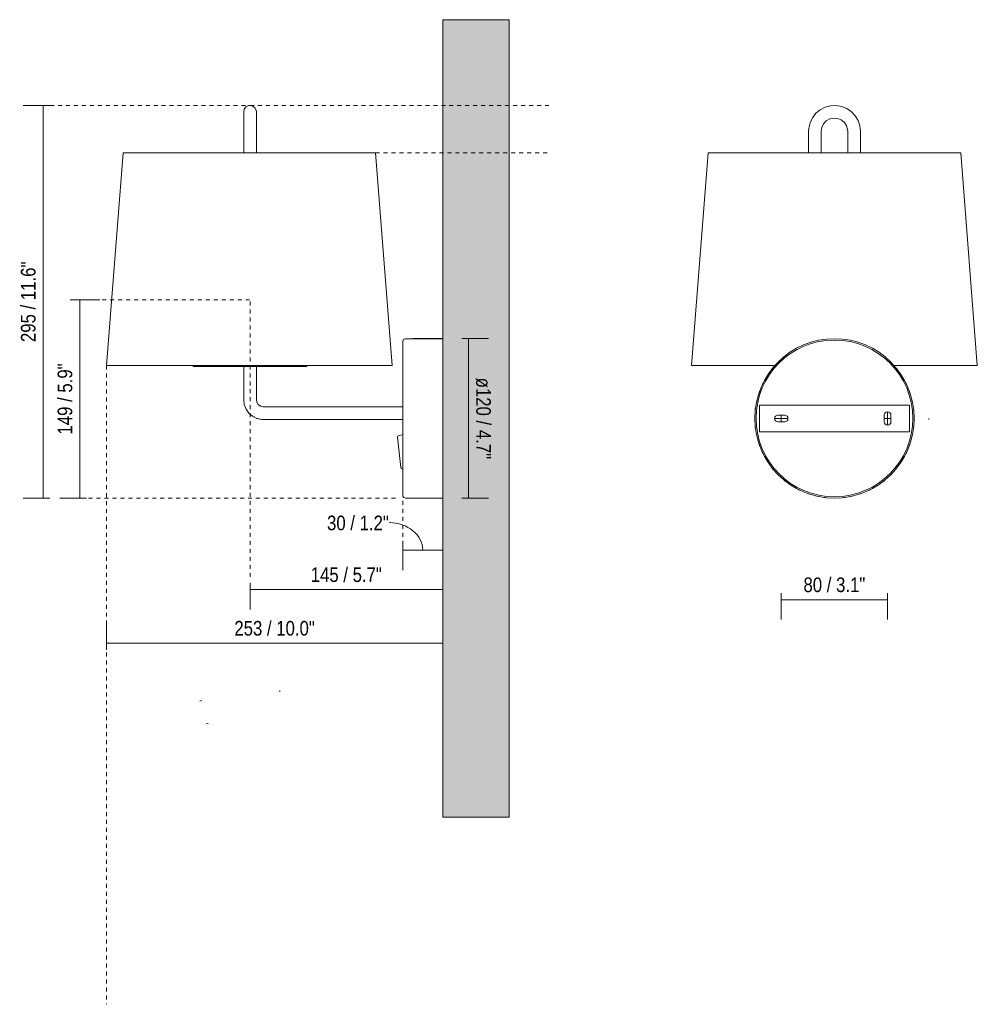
# Model space of a CAD drawing. Header units: millimetres. Extents: x -6760 to -4612, y -141 to 6739.
# Tile 2 of 3: x -5332 to -4612, y -141 to 600. Entities that reach past the tile are written whole.
import ezdxf

# ---------------------------------------------------------------- set-up
doc = ezdxf.new("R2010")
doc.units = ezdxf.units.MM
doc.linetypes.add('Dash', pattern=[6, 3, -3])
doc.layers.add('A-ANNO-DIMS', color=7, linetype='Dash', lineweight=9, true_color=0xd2d2d2)
for name, color, linetype, lineweight in [('A-ANNO-DIMS-5', 7, 'Continuous', 9), ('A-WALL', 7, 'Continuous', 9), ('E-LITE-EQPM', 7, 'Continuous', 20)]:
    doc.layers.add(name, color=color, linetype=linetype, lineweight=lineweight)
doc.styles.add('Arial Narrow', font='ARIALN.TTF', dxfattribs={"height": 11})
doc.dimstyles.new('FARO_-_2_2mm_Arial_Narrow_mm_Inch_Left', dxfattribs={"dimscale": 304.8, "dimtxt": 11.257741, "dimasz": 0, "dimexe": 0.049213, "dimexo": 0.0625, "dimgap": 0.008202, "dimtad": 1, "dimdec": 0, "dimzin": 0, "dimdsep": 46, "dimtxsty": 'Arial Narrow', "dimblk1": 'NONE', "dimblk2": 'NONE', "dimsah": 1, "dimcen": 0.09, "dimadec": 0, "dimazin": 0, "dimtfac": 1, "dimtdec": 4, "dimtix": 1, "dimtmove": 1, "dimatfit": 3, "dimfxl": 0.016404, "dimfxlon": 1, "dimtvp": 1, "dimtolj": 1, "dimtzin": 0, "dimarcsym": 2})
doc.dimstyles.new('FARO_-_2_2mm_Arial_Narrow_mm_Inch_Left_1', dxfattribs={"dimscale": 304.8, "dimtxt": 11.257741, "dimasz": 0, "dimexe": 0.049213, "dimexo": 0.0625, "dimgap": 0.008202, "dimtad": 1, "dimdec": 0, "dimzin": 0, "dimdsep": 46, "dimtxsty": 'Arial Narrow', "dimblk1": 'NONE', "dimblk2": 'NONE', "dimsah": 1, "dimcen": 0.09, "dimadec": 0, "dimazin": 0, "dimtfac": 1, "dimtdec": 4, "dimtix": 1, "dimtmove": 0, "dimatfit": 3, "dimfxl": 0.016404, "dimfxlon": 1, "dimtvp": 1, "dimtolj": 1, "dimtzin": 0, "dimarcsym": 2})
doc.dimstyles.new('FARO_-_2_2mm_Arial_Narrow_mm_Inch_Right', dxfattribs={"dimscale": 304.8, "dimtxt": 11.257741, "dimasz": 0, "dimexe": 0.049213, "dimexo": 0.0625, "dimgap": 0.008202, "dimtad": 1, "dimdec": 0, "dimzin": 0, "dimdsep": 46, "dimtxsty": 'Arial Narrow', "dimblk1": 'NONE', "dimblk2": 'NONE', "dimsah": 1, "dimcen": 0.09, "dimadec": 0, "dimazin": 0, "dimtfac": 1, "dimtdec": 4, "dimtix": 1, "dimtmove": 0, "dimatfit": 3, "dimfxl": 0.016404, "dimfxlon": 1, "dimtvp": 1, "dimtolj": 1, "dimtzin": 0, "dimarcsym": 2})

# ---------------------------------------------------------------- blocks, each defined once
blk = doc.blocks.new('24030 - 24030 MONTREAL White structure wall lamp-473107-Lateral_PDF')
at = {"layer": 'E-LITE-EQPM'}
for p, q in [((-3418.71, 516), (-3418.71, 499.87)), ((-3409.21, 499.87), (-3409.21, 516)), ((-3268.96, 359.99), (-3296.98, 359.99)), ((-3456.74, 339.83), (-3456.74, 339)), ((-3413.96, 339), (-3456.74, 339)), ((-3418.71, 339), (-3418.71, 314)), ((-3371.19, 339), (-3413.96, 339)), ((-3409.21, 314), (-3409.21, 339)), ((-3371.19, 339), (-3371.19, 339.83)), ((-3408.95, 312.39), (-3409.21, 314)), ((-3408.03, 310.78), (-3408.9, 312.26)), ((-3298.96, 308.75), (-3403.96, 308.75)), ((-3403.96, 299.25), (-3298.96, 299.25)), ((-3302.94, 285.87), (-3300.55, 262.94)), ((-3298.96, 287.87), (-3302.2, 286.97)), ((-3299.54, 262.03), (-3298.96, 262.03)), ((-3296.98, 240.01), (-3268.96, 240.01))]:
    blk.add_line(p, q, dxfattribs=at)
at = {"layer": 'E-LITE-EQPM', "flags": 128}
for points in [[(-3418.71, 530.73), (-3418.27, 532.74), (-3417.01, 534.38), (-3415.19, 535.32), (-3413.96, 535.48)], [(-3413.96, 535.48), (-3411.96, 535.04), (-3410.32, 533.79), (-3409.37, 531.96), (-3409.21, 530.73)], [(-3418.71, 516), (-3418.71, 519.62), (-3418.71, 523.01), (-3418.71, 525.98), (-3418.71, 528.33), (-3418.71, 529.93), (-3418.71, 530.68), (-3418.71, 530.73)], [(-3418.71, 530.73), (-3418.71, 530.28), (-3418.71, 528.96), (-3418.71, 526.84), (-3418.71, 524.06), (-3418.71, 520.79), (-3418.71, 517.23), (-3418.71, 516)], [(-3409.21, 516), (-3409.21, 519.62), (-3409.21, 523.01), (-3409.21, 525.98), (-3409.21, 528.33), (-3409.21, 529.93), (-3409.21, 530.68), (-3409.21, 530.73)], [(-3409.21, 530.73), (-3409.21, 530.28), (-3409.21, 528.96), (-3409.21, 526.84), (-3409.21, 524.06), (-3409.21, 520.79), (-3409.21, 517.23), (-3409.21, 516)], [(-3298.96, 358.01), (-3298.52, 359.25), (-3297.41, 359.94), (-3296.98, 359.99)], [(-3298.96, 357.6), (-3298.96, 358), (-3298.96, 358.01)], [(-3298.96, 358.01), (-3298.96, 357.56), (-3298.96, 356.21), (-3298.96, 353.99), (-3298.96, 350.92), (-3298.96, 347.06), (-3298.96, 342.46), (-3298.96, 337.2), (-3298.96, 331.37), (-3298.96, 325.04), (-3298.96, 318.32), (-3298.96, 311.32), (-3298.96, 304.14), (-3298.96, 296.9), (-3298.96, 289.7), (-3298.96, 282.67), (-3298.96, 275.91), (-3298.96, 269.52), (-3298.96, 263.6), (-3298.96, 258.26), (-3298.96, 253.56), (-3298.96, 249.59), (-3298.96, 246.41), (-3298.96, 244.06), (-3298.96, 242.58), (-3298.96, 242), (-3298.96, 241.99)], [(-3418.71, 314), (-3418.26, 310.38), (-3416.94, 306.99), (-3414.82, 304.02), (-3412.04, 301.66), (-3408.77, 300.05), (-3405.2, 299.3), (-3403.96, 299.25)], [(-3418.37, 311.21), (-3418.26, 310.38), (-3417.82, 309.25)], [(-3403.96, 308.75), (-3406.08, 309.2), (-3407.84, 310.46), (-3408.94, 312.32), (-3409.21, 314)], [(-3417.2, 307.65), (-3416.94, 306.99), (-3416.59, 306.5)], [(-3415.3, 304.69), (-3414.82, 304.02), (-3414.38, 303.64)], [(-3403.96, 308.75), (-3406.08, 309.2), (-3407.63, 310.31)], [(-3412.26, 301.85), (-3412.04, 301.66), (-3410.42, 300.87)], [(-3409.23, 300.28), (-3408.77, 300.05), (-3407.89, 299.87)], [(-3405.85, 299.44), (-3405.2, 299.3), (-3403.96, 299.25)], [(-3296.98, 240.01), (-3298.22, 240.45), (-3298.91, 241.56), (-3298.96, 241.99)]]:
    blk.add_lwpolyline(points, dxfattribs=at)
at = {"layer": 'E-LITE-EQPM'}
for centre, radius, start, end in [((-3301.92, 285.97), 1.03, 105.63972, 185.95594), ((-3299.54, 263.05), 1.02, 185.95594, 270)]:
    blk.add_arc(centre, radius, start, end, dxfattribs=at)
blk = doc.blocks.new('24030 - 24030 MONTREAL White structure wall lamp-473107-Alzado_PDF Fixing')
at = {"layer": 'E-LITE-EQPM'}
for p, q in [((6560.01, 516), (6560.01, 499.9)), ((6569.51, 499.9), (6569.51, 516)), ((6589.48, 516), (6589.48, 499.9)), ((6598.98, 499.9), (6598.98, 516))]:
    blk.add_line(p, q, dxfattribs=at)
at = {"layer": 'E-LITE-EQPM', "flags": 128}
for points in [[(6598.98, 516), (6598.53, 520.17), (6597.2, 524.14), (6595.04, 527.74), (6592.17, 530.8), (6588.71, 533.17), (6584.83, 534.74), (6580.7, 535.45), (6576.51, 535.25), (6572.46, 534.17), (6568.73, 532.24), (6565.51, 529.56), (6562.93, 526.26), (6561.12, 522.48), (6560.16, 518.4), (6560.01, 516)], [(6569.51, 516), (6569.96, 518.96), (6571.27, 521.66), (6573.32, 523.84), (6575.92, 525.32), (6578.85, 525.96), (6581.83, 525.71), (6584.61, 524.58), (6586.92, 522.67), (6588.57, 520.17), (6589.4, 517.29), (6589.48, 516)]]:
    blk.add_lwpolyline(points, dxfattribs=at)
at = {"layer": 'E-LITE-EQPM'}
for start, end in [(140.75886, 142.76706), (37.23294, 39.24114), (153.10411, 154.97447), (146.72705, 148.7331), (31.2669, 33.27295), (25.02553, 26.89589), (160.00059, 161.89589), (18.10411, 19.99941), (166.2669, 168.27295), (11.72705, 13.7331), (172.23294, 174.24114), (5.75886, 7.76706), (185.75886, 187.76706), (352.23294, 354.24114), (191.72705, 193.7331), (346.2669, 348.27295), (198.10411, 199.99941), (205.02553, 206.89589), (333.10411, 334.97447), (340.00059, 341.89589), (211.2669, 213.27295), (326.72705, 328.7331), (217.23294, 219.24114), (320.75886, 322.76706), (230.75886, 232.76706), (307.23294, 309.24114), (236.72705, 238.7331), (243.10411, 244.97447), (295.02553, 296.89589), (301.2669, 303.27295), (250.00059, 251.89589), (256.28026, 258.22955), (262.23294, 264.24114), (275.78582, 277.76706), (281.77045, 283.71974), (288.10411, 289.99941)]:
    blk.add_arc((6579.5, 300), 59.99, start, end, dxfattribs=at)
blk = doc.blocks.new('DIMBLOCK7-Lateral_PDF')
at = {"layer": 'A-ANNO-DIMS-5', "color": 251, "true_color": 0x5b5b5b, "transparency": 16777216}
for p, q in [((-5309.59, 535.48), (-5329.59, 535.48)), ((-5314.59, 535.48), (-5314.59, 240)), ((-5314.59, 535.48), (-5309.59, 535.48)), ((-5309.59, 240), (-5329.59, 240)), ((-5314.59, 240), (-5309.59, 240))]:
    blk.add_line(p, q, dxfattribs=at)
at = {"layer": 'A-ANNO-DIMS-5', "color": 0, "transparency": 16777216, "insert": (-5331.31, 357.45), "char_height": 11, "width": 72.6928, "attachment_point": 1, "rotation": 90, "line_spacing_factor": 0.974696, "style": 'Arial Narrow'}
blk.add_mtext('295 / 11.6"', dxfattribs=at)
blk = doc.blocks.new('_None')
blk = doc.blocks.new('DIMBLOCK8-Lateral_PDF')
at = {"layer": 'A-ANNO-DIMS-5', "color": 251, "true_color": 0x5b5b5b, "transparency": 16777216}
for p, q in [((-4999.36, 360), (-4979.36, 360)), ((-4994.36, 360), (-4999.36, 360)), ((-4994.36, 360), (-4994.36, 240)), ((-4999.36, 240), (-4979.36, 240)), ((-4994.36, 240), (-4999.36, 240))]:
    blk.add_line(p, q, dxfattribs=at)
at = {"layer": 'A-ANNO-DIMS-5', "color": 0, "transparency": 16777216, "insert": (-4977.64, 330.65), "char_height": 11, "width": 73.5506, "attachment_point": 1, "rotation": 270, "line_spacing_factor": 0.974696, "style": 'Arial Narrow'}
blk.add_mtext('ø120 / 4.7"', dxfattribs=at)
blk = doc.blocks.new('DIMBLOCK9-Lateral_PDF')
at = {"layer": 'A-ANNO-DIMS-5', "color": 251, "true_color": 0x5b5b5b, "transparency": 16777216}
for p, q in [((-5013.87, 200.66), (-5013.87, 215.86)), ((-5043.87, 205.86), (-5043.87, 185.86)), ((-5043.87, 200.86), (-5043.87, 205.86)), ((-5043.87, 200.86), (-5013.87, 200.86)), ((-5013.87, 200.86), (-5013.87, 195.86))]:
    blk.add_line(p, q, dxfattribs=at)
blk.add_ellipse((-5054.27, 200.86), major_axis=(25.4, 0), ratio=0.814762, start_param=0, end_param=1.570796, dxfattribs=at)
at = {"layer": 'A-ANNO-DIMS-5', "color": 0, "transparency": 16777216, "insert": (-5100.91, 226.84), "char_height": 11, "width": 55.9671, "attachment_point": 1, "line_spacing_factor": 0.974696, "style": 'Arial Narrow'}
blk.add_mtext('30 / 1.2"', dxfattribs=at)
blk = doc.blocks.new('DIMBLOCK10-Lateral_PDF')
at = {"layer": 'A-ANNO-DIMS-5', "color": 251, "true_color": 0x5b5b5b, "transparency": 16777216}
for p, q in [((-5266.87, 130.68), (-5266.87, 145.88)), ((-5013.87, 130.68), (-5013.87, 145.88)), ((-5266.87, 130.88), (-5013.87, 130.88)), ((-5266.87, 130.88), (-5266.87, 125.88)), ((-5013.87, 130.88), (-5013.87, 125.88))]:
    blk.add_line(p, q, dxfattribs=at)
at = {"layer": 'A-ANNO-DIMS-5', "color": 0, "transparency": 16777216, "insert": (-5170.66, 147.6), "char_height": 11, "width": 72.6928, "attachment_point": 1, "line_spacing_factor": 0.974696, "style": 'Arial Narrow'}
blk.add_mtext('253 / 10.0"', dxfattribs=at)
blk = doc.blocks.new('DIMBLOCK11-Lateral_PDF')
at = {"layer": 'A-ANNO-DIMS-5', "color": 251, "true_color": 0x5b5b5b, "transparency": 16777216}
for p, q in [((-5286.94, 389.33), (-5291.94, 389.33)), ((-5287.14, 389.33), (-5271.94, 389.33)), ((-5286.94, 389.33), (-5286.94, 240)), ((-5281.94, 240), (-5301.94, 240)), ((-5286.94, 240), (-5281.94, 240))]:
    blk.add_line(p, q, dxfattribs=at)
at = {"layer": 'A-ANNO-DIMS-5', "color": 0, "transparency": 16777216, "insert": (-5303.66, 287.86), "char_height": 11, "width": 64.3299, "attachment_point": 1, "rotation": 90, "line_spacing_factor": 0.974696, "style": 'Arial Narrow'}
blk.add_mtext('149 / 5.9"', dxfattribs=at)
blk = doc.blocks.new('DIMBLOCK12-Lateral_PDF')
at = {"layer": 'A-ANNO-DIMS-5', "color": 251, "true_color": 0x5b5b5b, "transparency": 16777216}
for p, q in [((-5158.87, 176.21), (-5158.87, 156.21)), ((-5158.87, 171.21), (-5158.87, 176.21)), ((-5013.87, 171.21), (-5158.87, 171.21)), ((-5013.87, 171.21), (-5013.87, 176.21)), ((-5013.87, 171.41), (-5013.87, 156.21))]:
    blk.add_line(p, q, dxfattribs=at)
at = {"layer": 'A-ANNO-DIMS-5', "color": 0, "transparency": 16777216, "insert": (-5113.17, 187.93), "char_height": 11, "width": 64.3299, "attachment_point": 1, "line_spacing_factor": 0.974696, "style": 'Arial Narrow'}
blk.add_mtext('145 / 5.7"', dxfattribs=at)
blk = doc.blocks.new('DIMBLOCK13-Alzado_PDF Fixing')
at = {"layer": 'A-ANNO-DIMS-5', "color": 251, "true_color": 0x5b5b5b, "transparency": 16777216}
for p, q in [((-4759.03, 168.59), (-4759.03, 148.59)), ((-4759.03, 163.59), (-4759.03, 168.59)), ((-4759.03, 163.59), (-4679.03, 163.59)), ((-4679.03, 168.59), (-4679.03, 148.59)), ((-4679.03, 163.59), (-4679.03, 168.59))]:
    blk.add_line(p, q, dxfattribs=at)
at = {"layer": 'A-ANNO-DIMS-5', "color": 0, "transparency": 16777216, "insert": (-4742.35, 180.31), "char_height": 11, "width": 55.9671, "attachment_point": 1, "line_spacing_factor": 0.974696, "style": 'Arial Narrow'}
blk.add_mtext('80 / 3.1"', dxfattribs=at)

msp = doc.modelspace()

# ---------------------------------------------------------------- hatches: boundary and pattern name
at = {"layer": 'A-WALL', "true_color": 0xe8e8e8}
msp.add_hatch(color=254, dxfattribs=at).paths.add_polyline_path([(-4963.87, 0), (-4963.87, 600), (-5013.87, 600), (-5013.87, 0)])
at = {"layer": 'A-WALL', "true_color": 0xf7f7f7}
msp.add_hatch(color=7, dxfattribs=at).paths.add_polyline_path([(-5013.87, 0), (-4963.87, 0), (-4963.87, 600), (-5013.87, 600), (-5013.87, 238.04)])

# ---------------------------------------------------------------- linework, layer by layer
at = {"layer": 'A-ANNO-DIMS'}
for p, q in [((-5309.38, 535.48), (-5158.88, 535.48)), ((-5158.88, 535.48), (-4933.93, 535.48)), ((-5064.36, 499.87), (-4933.93, 499.87)), ((-5294.15, 389.33), (-5158.87, 389.33)), ((-5158.87, 180.88), (-5158.87, 389.33)), ((-5266.87, 339.83), (-5266.87, -140.85)), ((-5049.39, 240), (-5286.39, 240)), ((-5043.87, 205), (-5043.87, 240))]:
    msp.add_line(p, q, dxfattribs=at)
at = {"layer": 'A-WALL'}
for p, q in [((-5013.87, 0), (-5013.87, 600)), ((-4963.87, 600), (-5013.87, 600)), ((-4963.87, 600), (-4963.87, 0)), ((-4963.87, 0), (-5013.87, 0))]:
    msp.add_line(p, q, dxfattribs=at)
at = {"layer": 'E-LITE-EQPM'}
for p, q in [((-5158.88, 535.48), (-5158.09, 535.48)), ((-5254.38, 499.87), (-5266.87, 339.83)), ((-5064.36, 499.87), (-5254.38, 499.87)), ((-5051.87, 339.83), (-5064.36, 499.87)), ((-5013.87, 360), (-5036.39, 360)), ((-5043.87, 342.26), (-5043.87, 252.55)), ((-5266.87, 339.83), (-5051.87, 339.83)), ((-4662.53, 310.01), (-4775.53, 310.01)), ((-4775.53, 310.01), (-4775.53, 290.01)), ((-4679.03, 305.01), (-4679.03, 294.98)), ((-4662.53, 290.01), (-4662.53, 310.01)), ((-4754.01, 299.99), (-4764.04, 299.99)), ((-4761.54, 302.49), (-4756.51, 302.49)), ((-4756.51, 297.49), (-4761.54, 297.49)), ((-4759.03, 302.49), (-4759.03, 297.49)), ((-4681.53, 297.48), (-4681.53, 302.51)), ((-4681.53, 299.99), (-4676.53, 299.99)), ((-4676.53, 302.51), (-4676.53, 297.48)), ((-4648.1, 300.03), (-4648.1, 299.24)), ((-4775.53, 290.01), (-4662.53, 290.01)), ((-5013.87, 240), (-5036.39, 240)), ((-5136.23, 94.58), (-5136.78, 95.13)), ((-5196.71, 87.35), (-5195.27, 87.76)), ((-5191.9, 70.1), (-5190.45, 70.51))]:
    msp.add_line(p, q, dxfattribs=at)
at = {"layer": 'E-LITE-EQPM', "color": 253, "true_color": 0xaaaaaa}
for p, q in [((-4814.03, 499.9), (-4826.53, 339.86)), ((-4624.02, 499.9), (-4814.03, 499.9)), ((-4611.53, 339.86), (-4624.02, 499.9)), ((-4826.53, 339.86), (-4763.78, 339.86)), ((-4674.27, 339.86), (-4611.53, 339.86))]:
    msp.add_line(p, q, dxfattribs=at)
for radius, start, end in [(59.99, 90, 270), (58.99, 90, 270), (59.99, 270, 90), (58.99, 270, 90)]:
    msp.add_arc((-4719.03, 300), radius, start, end, dxfattribs=at)
at = {"layer": 'E-LITE-EQPM'}
for centre, start, end in [((-4679.03, 302.51), 0, 180), ((-4761.54, 299.99), 90, 270), ((-4756.51, 299.99), 270, 90), ((-4679.03, 297.48), 180, 0)]:
    msp.add_arc(centre, 2.5, start, end, dxfattribs=at)

# ---------------------------------------------------------------- block references
for name, p in [('24030 - 24030 MONTREAL White structure wall lamp-473107-Lateral_PDF', (-1744.91, 0)), ('24030 - 24030 MONTREAL White structure wall lamp-473107-Alzado_PDF Fixing', (-11298.52, 0))]:
    msp.add_blockref(name, p, dxfattribs=at)

# ---------------------------------------------------------------- dimensions: what is measured, and where the dimension line sits
at = {"layer": 'A-ANNO-DIMS', "color": 251, "linetype": 'Continuous', "true_color": 0x5b5b5b}
for base, p1, p2, override, picture, middle in [((-5314.59, 240), (-5309.59, 535.48), (-5309.59, 240), {"dimpost": '<>', "dimfxl": 295.48437}, 'DIMBLOCK7-Lateral_PDF', (-5324.21, 387.74)), ((-5286.94, 240), (-5291.94, 389.33), (-5281.94, 240), {"dimpost": '<>', "dimfxl": 149.662503}, 'DIMBLOCK11-Lateral_PDF', (-5296.56, 314.66))]:
    dim = msp.add_linear_dim(base=base, p1=p1, p2=p2, angle=90, dimstyle='FARO_-_2_2mm_Arial_Narrow_mm_Inch_Left_1', override=override, dxfattribs=at)
    dim.commit()
    dim.dimension.update_dxf_attribs({"geometry": picture, "text_midpoint": middle})
dim = msp.add_linear_dim(base=(-4994.36, 240), p1=(-4999.36, 360), p2=(-4999.36, 240), angle=90, text='ø<>', dimstyle='FARO_-_2_2mm_Arial_Narrow_mm_Inch_Right', override={"dimtad": 4, "dimpost": '<>', "dimfxl": 120}, dxfattribs=at)
dim.commit()
dim.dimension.update_dxf_attribs({"geometry": 'DIMBLOCK8-Lateral_PDF', "text_midpoint": (-4984.74, 300)})
dim = msp.add_linear_dim(base=(-5013.87, 200.86), p1=(-5043.87, 205.86), p2=(-5013.87, 195.86), dimstyle='FARO_-_2_2mm_Arial_Narrow_mm_Inch_Left', override={"dimpost": '<>', "dimfxl": 31.622698}, dxfattribs=at)
dim.commit()
dim.dimension.update_dxf_attribs({"geometry": 'DIMBLOCK9-Lateral_PDF', "text_midpoint": (-5072.93, 219.51), "dimtype": 160})
for base, p1, p2, override, picture, middle in [((-5158.87, 171.21), (-5013.87, 176.21), (-5158.87, 176.21), {"dimpost": '<>', "dimfxl": 145.003969}, 'DIMBLOCK12-Lateral_PDF', (-5086.37, 180.83)), ((-4679.03, 163.59), (-4759.03, 168.59), (-4679.03, 168.59), {"dimpost": '<>', "dimfxl": 80}, 'DIMBLOCK13-Alzado_PDF Fixing', (-4719.03, 173.21)), ((-5013.87, 130.88), (-5266.87, 125.88), (-5013.87, 125.88), {"dimpost": '<>', "dimfxl": 253.003825}, 'DIMBLOCK10-Lateral_PDF', (-5140.37, 140.5))]:
    dim = msp.add_linear_dim(base=base, p1=p1, p2=p2, dimstyle='FARO_-_2_2mm_Arial_Narrow_mm_Inch_Left_1', override=override, dxfattribs=at)
    dim.commit()
    dim.dimension.update_dxf_attribs({"geometry": picture, "text_midpoint": middle})

doc.saveas('drawing.dxf')
